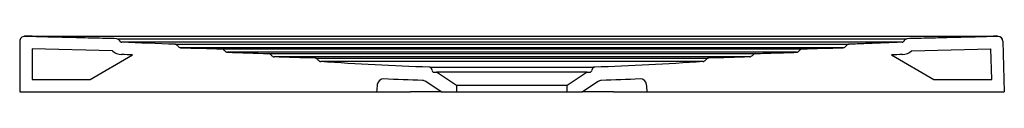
# Model space of a CAD drawing. Header units: millimetres. Extents: x 5086.414 to 5087.214, y 2764.126 to 2764.171.
import ezdxf

# ---------------------------------------------------------------- set-up
doc = ezdxf.new("R2010")
doc.units = ezdxf.units.MM
doc.layers.add('SANINDUSA', color=3, linetype='Continuous')

msp = doc.modelspace()

# ---------------------------------------------------------------- linework, layer by layer
at = {"layer": 'SANINDUSA'}
for p, q in [((5086.41376, 2764.16722), (5086.41376, 2764.12632)), ((5087.21282, 2764.1673), (5087.21389, 2764.12632)), ((5086.42376, 2764.16107), (5086.42376, 2764.13632)), ((5086.48911, 2764.15944), (5086.42376, 2764.16107)), ((5087.13854, 2764.15944), (5087.20298, 2764.16105)), ((5087.20362, 2764.13632), (5087.20298, 2764.16105)), ((5086.47108, 2764.13632), (5086.50549, 2764.15619)), ((5087.12215, 2764.15619), (5087.15657, 2764.13632)), ((5086.74859, 2764.14445), (5086.74863, 2764.14394)), ((5086.75062, 2764.14207), (5086.75248, 2764.14207)), ((5086.76876, 2764.1313), (5086.75248, 2764.14207)), ((5086.87503, 2764.14207), (5086.75248, 2764.14207)), ((5086.87503, 2764.14207), (5086.85876, 2764.1313)), ((5086.87503, 2764.14207), (5086.87689, 2764.14207)), ((5086.87889, 2764.14394), (5086.87892, 2764.14445)), ((5086.42376, 2764.13632), (5086.47108, 2764.13632)), ((5086.75635, 2764.12632), (5086.7438, 2764.13463)), ((5086.88372, 2764.13463), (5086.87117, 2764.12632)), ((5087.15657, 2764.13632), (5087.20362, 2764.13632)), ((5086.41376, 2764.12632), (5086.70376, 2764.12632)), ((5086.75635, 2764.12632), (5086.74037, 2764.12632)), ((5086.75635, 2764.12632), (5086.76876, 2764.12632)), ((5086.76876, 2764.1313), (5086.76876, 2764.12632)), ((5086.85876, 2764.1313), (5086.76876, 2764.1313)), ((5086.76876, 2764.12632), (5086.85876, 2764.12632)), ((5086.85876, 2764.12632), (5086.85876, 2764.1313)), ((5086.85876, 2764.12632), (5086.87117, 2764.12632)), ((5086.88716, 2764.12632), (5086.87117, 2764.12632)), ((5086.92376, 2764.12632), (5087.21389, 2764.12632))]:
    msp.add_line(p, q, dxfattribs=at)
at = {"layer": 'SANINDUSA', "flags": 128}
for points in [[(5086.49275, 2764.16933), (5086.49275, 2764.16933), (5086.49276, 2764.16933), (5086.49308, 2764.16933), (5086.49385, 2764.16933), (5086.49596, 2764.16933), (5086.49922, 2764.16933), (5086.50335, 2764.16933), (5086.50848, 2764.16933), (5086.51418, 2764.16933), (5086.5206, 2764.16933), (5086.5272, 2764.16933), (5086.53418, 2764.16933), (5086.77656, 2764.16935), (5087.01893, 2764.16934), (5087.07953, 2764.16933), (5087.09232, 2764.16933), (5087.09879, 2764.16933), (5087.10512, 2764.16933), (5087.10965, 2764.16933), (5087.11403, 2764.16933), (5087.11965, 2764.16933), (5087.12469, 2764.16933), (5087.12871, 2764.16933), (5087.13185, 2764.16933), (5087.13384, 2764.16933), (5087.13473, 2764.16933), (5087.13477, 2764.16933), (5087.13477, 2764.16933), (5087.13477, 2764.16933)], [(5086.74701, 2764.1463), (5086.74702, 2764.1463), (5086.74784, 2764.1463), (5086.74911, 2764.14629), (5086.75089, 2764.14628), (5086.75312, 2764.14627), (5086.75571, 2764.14626), (5086.75871, 2764.14624), (5086.76219, 2764.14623), (5086.76604, 2764.14621), (5086.77013, 2764.1462), (5086.77451, 2764.14619), (5086.77931, 2764.14618), (5086.78435, 2764.14617), (5086.78946, 2764.14616), (5086.79474, 2764.14615), (5086.80031, 2764.14614), (5086.80598, 2764.14614), (5086.81155, 2764.14614), (5086.81712, 2764.14614), (5086.82284, 2764.14614), (5086.82849, 2764.14615), (5086.83388, 2764.14615), (5086.83913, 2764.14616), (5086.84434, 2764.14617), (5086.84934, 2764.14618), (5086.85394, 2764.14619), (5086.85826, 2764.1462), (5086.86239, 2764.14622), (5086.86617, 2764.14623), (5086.86947, 2764.14625), (5086.87238, 2764.14626), (5086.87496, 2764.14627), (5086.87709, 2764.14629), (5086.87871, 2764.14629), (5086.87989, 2764.1463), (5086.88062, 2764.14631), (5086.88086, 2764.14631), (5086.88086, 2764.14631)]]:
    msp.add_lwpolyline(points, dxfattribs=at)
at = {"layer": 'SANINDUSA'}
for centre, radius, start, end in [((5086.41776, 2764.1673), 0.004, 89.64403, 179.99969), ((5086.41776, 2764.16722), 0.004, 88.5671, 180), ((5086.49272, 2764.16735), 0.002, 36.02737, 88.57023), ((5087.13479, 2764.16735), 0.002, 91.42977, 143.97263), ((5087.20882, 2764.1672), 0.004, 1.5, 91.43281), ((5087.20881, 2764.16729), 0.004, 1.5, 90.35422), ((5086.49694, 2764.16854), 0.012, 229.27271, 267.78134), ((5086.54456, 2764.16405), 0.002, 227.48955, 268.36342), ((5086.57796, 2764.1591), 0.002, 47.48778, 88.36342), ((5086.61596, 2764.15535), 0.002, 47.48955, 88.36342), ((5087.01156, 2764.15535), 0.002, 91.63658, 132.51249), ((5087.04496, 2764.1603), 0.002, 271.63658, 312.51045), ((5087.04956, 2764.1591), 0.002, 91.63658, 132.51045), ((5087.08296, 2764.16405), 0.002, 271.63658, 312.51045), ((5087.13071, 2764.16854), 0.012, 272.22009, 310.7276), ((5086.62056, 2764.15655), 0.002, 227.48955, 268.29669), ((5086.65396, 2764.1516), 0.002, 47.48955, 88.43344), ((5086.6586, 2764.15277), 0.002, 227.48955, 265.8246), ((5086.96892, 2764.15277), 0.002, 274.17505, 312.51045), ((5086.97356, 2764.1516), 0.002, 91.62719, 132.51045), ((5087.00696, 2764.15655), 0.002, 271.63062, 312.51249), ((5086.7466, 2764.14431), 0.002, 4, 88.42512), ((5086.75062, 2764.14407), 0.002, 184, 270), ((5086.87689, 2764.14407), 0.002, 270, 356), ((5086.88092, 2764.14431), 0.002, 91.57683, 176), ((5086.70935, 2764.13169), 0.005, 87.31161, 174), ((5086.74104, 2764.13046), 0.005, 56.5, 88.26935), ((5086.88648, 2764.13046), 0.005, 91.73237, 123.5), ((5086.91817, 2764.13169), 0.005, 6, 92.68741)]:
    msp.add_arc(centre, radius, start, end, dxfattribs=at)
for points, knots in [([(5086.41867, 2764.1713), (5086.41837, 2764.1713), (5086.41787, 2764.1713), (5086.41781, 2764.1713), (5086.41778, 2764.1713)], [0, 0, 0, 0, 0.596713, 1, 1, 1, 1]), ([(5086.42377, 2764.1713), (5086.42309, 2764.1713), (5086.42174, 2764.1713), (5086.42, 2764.1713), (5086.41893, 2764.1713), (5086.41868, 2764.1713), (5086.41867, 2764.1713)], [0, 0, 0, 0, 0.3309017, 0.661406, 0.9918476, 1, 1, 1, 1]), ([(5087.20281, 2764.17129), (5087.16868, 2764.17122), (5087.10044, 2764.17107), (5086.96395, 2764.17116), (5086.79999, 2764.17125), (5086.60855, 2764.17105), (5086.48536, 2764.17122), (5086.42377, 2764.1713)], [0, 0, 0, 0, 0.131397, 0.262794, 0.525606, 0.762803, 1, 1, 1, 1]), ([(5086.49519, 2764.16736), (5086.49528, 2764.16723), (5086.49538, 2764.16712), (5086.4956, 2764.16693), (5086.49573, 2764.16684), (5086.49612, 2764.16663), (5086.49642, 2764.16655), (5086.49672, 2764.16653)], [0, 0, 0, 0, 0.25, 0.25, 0.5, 0.5, 1, 1, 1, 1]), ([(5087.13076, 2764.16657), (5087.13076, 2764.16657), (5087.13075, 2764.16657), (5087.1303, 2764.16657), (5087.12906, 2764.16657), (5087.12727, 2764.16657), (5087.12501, 2764.16657), (5087.12173, 2764.16657), (5087.11723, 2764.16657), (5087.11206, 2764.16657), (5087.10638, 2764.16657), (5087.10033, 2764.16657), (5087.09209, 2764.16657), (5087.08185, 2764.16657), (5087.0696, 2764.16657), (5087.05327, 2764.16657), (5087.03286, 2764.16657), (5087.01245, 2764.16657), (5086.99203, 2764.16656), (5086.9757, 2764.16656), (5086.95937, 2764.16656), (5086.94304, 2764.16655), (5086.92671, 2764.16655), (5086.90949, 2764.16655), (5086.89545, 2764.16655), (5086.88306, 2764.16654), (5086.87078, 2764.16654), (5086.8586, 2764.16653), (5086.83912, 2764.16653), (5086.81964, 2764.16653), (5086.80016, 2764.16653), (5086.78555, 2764.16653), (5086.77094, 2764.16653), (5086.75147, 2764.16654), (5086.73199, 2764.16655), (5086.71251, 2764.16655), (5086.6979, 2764.16655), (5086.68329, 2764.16655), (5086.66381, 2764.16656), (5086.64433, 2764.16656), (5086.62485, 2764.16656), (5086.61024, 2764.16657), (5086.59563, 2764.16657), (5086.57615, 2764.16657), (5086.55667, 2764.16657), (5086.54042, 2764.16657), (5086.53226, 2764.16657), (5086.52736, 2764.16657), (5086.52211, 2764.16657), (5086.51675, 2764.16657), (5086.51144, 2764.16657), (5086.50678, 2764.16657), (5086.50286, 2764.16657), (5086.49985, 2764.16657), (5086.49774, 2764.16657), (5086.49685, 2764.16657), (5086.49681, 2764.16657), (5086.49679, 2764.16657)], [0, 0, 0, 0, 0.004676, 0.013642, 0.02254, 0.028458, 0.034377, 0.043535, 0.052693, 0.061847, 0.071001, 0.080156, 0.089311, 0.107309, 0.125307, 0.143305, 0.179301, 0.215296, 0.233294, 0.269289, 0.287287, 0.305285, 0.341281, 0.359278, 0.381224, 0.403171, 0.413905, 0.435374, 0.456843, 0.499781, 0.52125, 0.542719, 0.564188, 0.585657, 0.628594, 0.650063, 0.671531, 0.693, 0.714469, 0.757406, 0.778875, 0.800344, 0.821812, 0.843281, 0.886218, 0.907687, 0.914932, 0.922179, 0.929383, 0.938538, 0.947693, 0.956848, 0.966003, 0.975159, 0.984314, 0.993792, 1, 1, 1, 1]), ([(5086.54002, 2764.16485), (5086.54003, 2764.16485), (5086.54006, 2764.16485), (5086.54046, 2764.16485), (5086.54124, 2764.16485), (5086.54234, 2764.16485), (5086.54373, 2764.16485), (5086.5459, 2764.16485), (5086.54813, 2764.16485), (5086.55069, 2764.16485), (5086.55357, 2764.16485), (5086.5569, 2764.16484), (5086.56059, 2764.16484), (5086.56463, 2764.16484), (5086.57007, 2764.16484), (5086.57513, 2764.16484), (5086.5806, 2764.16484), (5086.5865, 2764.16484), (5086.59301, 2764.16484), (5086.60001, 2764.16484), (5086.60752, 2764.16484), (5086.61742, 2764.16484), (5086.62648, 2764.16484), (5086.63428, 2764.16484), (5086.64041, 2764.16484), (5086.64686, 2764.16484), (5086.65362, 2764.16484), (5086.66074, 2764.16484), (5086.66823, 2764.16484), (5086.67612, 2764.16484), (5086.68443, 2764.16484), (5086.69322, 2764.16484), (5086.7025, 2764.16484), (5086.71233, 2764.16484), (5086.72273, 2764.16484), (5086.73366, 2764.16484), (5086.74515, 2764.16484), (5086.75638, 2764.16484), (5086.76731, 2764.16484), (5086.77735, 2764.16484), (5086.78729, 2764.16485), (5086.79684, 2764.16485), (5086.80634, 2764.16485), (5086.81579, 2764.16485), (5086.82532, 2764.16485), (5086.83383, 2764.16485), (5086.84197, 2764.16485), (5086.84973, 2764.16484), (5086.85804, 2764.16484), (5086.86617, 2764.16484), (5086.87411, 2764.16484), (5086.8818, 2764.16484), (5086.88919, 2764.16484), (5086.89628, 2764.16484), (5086.90314, 2764.16484), (5086.91195, 2764.16484), (5086.92242, 2764.16484), (5086.93412, 2764.16484), (5086.94503, 2764.16484), (5086.95522, 2764.16484), (5086.96477, 2764.16484), (5086.97372, 2764.16484), (5086.98213, 2764.16484), (5086.99004, 2764.16484), (5086.99748, 2764.16484), (5087.00449, 2764.16484), (5087.0111, 2764.16484), (5087.01733, 2764.16484), (5087.02321, 2764.16484), (5087.02875, 2764.16484), (5087.03571, 2764.16484), (5087.04207, 2764.16484), (5087.04932, 2764.16484), (5087.05458, 2764.16484), (5087.05935, 2764.16484), (5087.06381, 2764.16484), (5087.06779, 2764.16484), (5087.07134, 2764.16484), (5087.07459, 2764.16485), (5087.07743, 2764.16485), (5087.08047, 2764.16485), (5087.0825, 2764.16485), (5087.08414, 2764.16485), (5087.08552, 2764.16485), (5087.08652, 2764.16485), (5087.08731, 2764.16485), (5087.08749, 2764.16485), (5087.08749, 2764.16485), (5087.08749, 2764.16485)], [0, 0, 0, 0, 0.008444, 0.026602, 0.04476, 0.053839, 0.071997, 0.090155, 0.108313, 0.117392, 0.13555, 0.153708, 0.162787, 0.180946, 0.199104, 0.217263, 0.226342, 0.244501, 0.26266, 0.271739, 0.289899, 0.308059, 0.326219, 0.335299, 0.344378, 0.353462, 0.362541, 0.371628, 0.380707, 0.389797, 0.398877, 0.407957, 0.417056, 0.426136, 0.435247, 0.444329, 0.453228, 0.462186, 0.469317, 0.476495, 0.482837, 0.489222, 0.495234, 0.501245, 0.507431, 0.513617, 0.517822, 0.52349, 0.529171, 0.534853, 0.540625, 0.546399, 0.552066, 0.557748, 0.563416, 0.569094, 0.580434, 0.591828, 0.603166, 0.614503, 0.625839, 0.637194, 0.648529, 0.659865, 0.67121, 0.682545, 0.69388, 0.705215, 0.716555, 0.72789, 0.739225, 0.761897, 0.773231, 0.795902, 0.807237, 0.818571, 0.841242, 0.852576, 0.863911, 0.886581, 0.897915, 0.920585, 0.931919, 0.943253, 0.965923, 0.977257, 0.999927, 1, 1, 1, 1]), ([(5086.5413, 2764.16433), (5086.54109, 2764.16448), (5086.54071, 2764.16477), (5086.54023, 2764.16483), (5086.54002, 2764.16485)], [0, 0, 0, 0, 0.548936, 1, 1, 1, 1]), ([(5087.08749, 2764.16485), (5087.08726, 2764.16484), (5087.08703, 2764.16479), (5087.08659, 2764.16461), (5087.08639, 2764.16449), (5087.08621, 2764.16433)], [0, 0, 0, 0, 0.5, 0.5, 1, 1, 1, 1]), ([(5087.13079, 2764.16653), (5087.13094, 2764.16654), (5087.13109, 2764.16656), (5087.13138, 2764.16664), (5087.13152, 2764.1667), (5087.13192, 2764.16691), (5087.13215, 2764.16711), (5087.13233, 2764.16736)], [0, 0, 0, 0, 0.25, 0.25, 0.5, 0.5, 1, 1, 1, 1]), ([(5087.20607, 2764.1713), (5087.20604, 2764.1713), (5087.20551, 2764.1713), (5087.20434, 2764.1713), (5087.20324, 2764.17129), (5087.20281, 2764.17129)], [0, 0, 0, 0, 0.0328665, 0.6159897, 1, 1, 1, 1]), ([(5087.20879, 2764.17129), (5087.20872, 2764.17129), (5087.20859, 2764.1713), (5087.2076, 2764.1713), (5087.20657, 2764.1713), (5087.20607, 2764.1713)], [0, 0, 0, 0, 0.340051, 0.679718, 1, 1, 1, 1]), ([(5087.08301, 2764.16205), (5087.08301, 2764.16205), (5087.08208, 2764.16205), (5087.07832, 2764.16205), (5087.07549, 2764.16205), (5087.0697, 2764.16205), (5087.06751, 2764.16205), (5087.06259, 2764.16205), (5087.05985, 2764.16205), (5087.0538, 2764.16205), (5087.05048, 2764.16205), (5087.04319, 2764.16206), (5087.03922, 2764.16206), (5087.03057, 2764.16206), (5087.02588, 2764.16206), (5087.01568, 2764.16206), (5087.01017, 2764.16206), (5087.00117, 2764.16206), (5086.99805, 2764.16206), (5086.99155, 2764.16206), (5086.98816, 2764.16206), (5086.98109, 2764.16206), (5086.97741, 2764.16206), (5086.96972, 2764.16206), (5086.96571, 2764.16206), (5086.95942, 2764.16206), (5086.95727, 2764.16206), (5086.95288, 2764.16206), (5086.95064, 2764.16206), (5086.94376, 2764.16206), (5086.93896, 2764.16206), (5086.92887, 2764.16206), (5086.9236, 2764.16206), (5086.91528, 2764.16206), (5086.91243, 2764.16206), (5086.90661, 2764.16206), (5086.90362, 2764.16206), (5086.89904, 2764.16206), (5086.89749, 2764.16206), (5086.89435, 2764.16206), (5086.89276, 2764.16206), (5086.88793, 2764.16206), (5086.88465, 2764.16206), (5086.87791, 2764.16206), (5086.87447, 2764.16206), (5086.86917, 2764.16206), (5086.86738, 2764.16206), (5086.86377, 2764.16206), (5086.86195, 2764.16206), (5086.85827, 2764.16207), (5086.85641, 2764.16207), (5086.85265, 2764.16207), (5086.85076, 2764.16207), (5086.84503, 2764.16207), (5086.84116, 2764.16207), (5086.83527, 2764.16207), (5086.83329, 2764.16207), (5086.82934, 2764.16207), (5086.82736, 2764.16207), (5086.82142, 2764.16207), (5086.81745, 2764.16207), (5086.8095, 2764.16207), (5086.80552, 2764.16207), (5086.80054, 2764.16207), (5086.79954, 2764.16207), (5086.79755, 2764.16207), (5086.79655, 2764.16207), (5086.79358, 2764.16207), (5086.79161, 2764.16207), (5086.78769, 2764.16207), (5086.78575, 2764.16207), (5086.78187, 2764.16207), (5086.77995, 2764.16207), (5086.77425, 2764.16207), (5086.77052, 2764.16207), (5086.76323, 2764.16206), (5086.75965, 2764.16206), (5086.75438, 2764.16206), (5086.75265, 2764.16206), (5086.7492, 2764.16206), (5086.7475, 2764.16206), (5086.74413, 2764.16206), (5086.74246, 2764.16206), (5086.73917, 2764.16206), (5086.73755, 2764.16206), (5086.73275, 2764.16206), (5086.72963, 2764.16206), (5086.72353, 2764.16206), (5086.72055, 2764.16206), (5086.71473, 2764.16206), (5086.7119, 2764.16206), (5086.70636, 2764.16206), (5086.70366, 2764.16206), (5086.69839, 2764.16206), (5086.69582, 2764.16206), (5086.6908, 2764.16206), (5086.68834, 2764.16206), (5086.68355, 2764.16206), (5086.6812, 2764.16206), (5086.67434, 2764.16206), (5086.66997, 2764.16206), (5086.66159, 2764.16206), (5086.65759, 2764.16206), (5086.64992, 2764.16206), (5086.64624, 2764.16206), (5086.63919, 2764.16206), (5086.63581, 2764.16206), (5086.62932, 2764.16206), (5086.6262, 2764.16206), (5086.61723, 2764.16206), (5086.61173, 2764.16206), (5086.60154, 2764.16206), (5086.59686, 2764.16206), (5086.58823, 2764.16206), (5086.58427, 2764.16206), (5086.57699, 2764.16205), (5086.57367, 2764.16205), (5086.56763, 2764.16205), (5086.5649, 2764.16205), (5086.55998, 2764.16205), (5086.5578, 2764.16205), (5086.55202, 2764.16205), (5086.54919, 2764.16205), (5086.54543, 2764.16205), (5086.5445, 2764.16205), (5086.5445, 2764.16205)], [0, 0, 0, 0, 0.0625, 0.0625, 0.125, 0.125, 0.15625, 0.15625, 0.1875, 0.1875, 0.21875, 0.21875, 0.25, 0.25, 0.28125, 0.28125, 0.3125, 0.3125, 0.328125, 0.328125, 0.34375, 0.34375, 0.359375, 0.359375, 0.375, 0.375, 0.382812, 0.382812, 0.390625, 0.390625, 0.40625, 0.40625, 0.421875, 0.421875, 0.429687, 0.429687, 0.4375, 0.4375, 0.441406, 0.441406, 0.445312, 0.445312, 0.453125, 0.453125, 0.460937, 0.460937, 0.464844, 0.464844, 0.46875, 0.46875, 0.472656, 0.472656, 0.476563, 0.476563, 0.484375, 0.484375, 0.488281, 0.488281, 0.492188, 0.492188, 0.5, 0.5, 0.507813, 0.507813, 0.509766, 0.509766, 0.511719, 0.511719, 0.515625, 0.515625, 0.519531, 0.519531, 0.523438, 0.523438, 0.53125, 0.53125, 0.539063, 0.539063, 0.542969, 0.542969, 0.546875, 0.546875, 0.550781, 0.550781, 0.554688, 0.554688, 0.5625, 0.5625, 0.570313, 0.570313, 0.578125, 0.578125, 0.585938, 0.585938, 0.59375, 0.59375, 0.601563, 0.601563, 0.609375, 0.609375, 0.625, 0.625, 0.640625, 0.640625, 0.65625, 0.65625, 0.671875, 0.671875, 0.6875, 0.6875, 0.71875, 0.71875, 0.75, 0.75, 0.78125, 0.78125, 0.8125, 0.8125, 0.84375, 0.84375, 0.875, 0.875, 0.9375, 0.9375, 1, 1, 1, 1]), ([(5086.57801, 2764.1611), (5086.57801, 2764.1611), (5086.57883, 2764.1611), (5086.58211, 2764.1611), (5086.58459, 2764.1611), (5086.58965, 2764.1611), (5086.59156, 2764.1611), (5086.59478, 2764.16109), (5086.59592, 2764.16109), (5086.59831, 2764.16109), (5086.59957, 2764.16109), (5086.60354, 2764.16109), (5086.60644, 2764.16109), (5086.61281, 2764.16109), (5086.61628, 2764.16109), (5086.62196, 2764.16109), (5086.62393, 2764.16109), (5086.62804, 2764.16109), (5086.63018, 2764.16109), (5086.63464, 2764.16109), (5086.63696, 2764.16109), (5086.64179, 2764.16109), (5086.64431, 2764.16109), (5086.64955, 2764.16109), (5086.65227, 2764.16109), (5086.65797, 2764.16109), (5086.66093, 2764.16109), (5086.66712, 2764.16109), (5086.67034, 2764.16109), (5086.67539, 2764.16109), (5086.67712, 2764.16109), (5086.68063, 2764.16109), (5086.68243, 2764.16109), (5086.6861, 2764.16109), (5086.68798, 2764.16109), (5086.69182, 2764.16109), (5086.69379, 2764.16109), (5086.69983, 2764.16109), (5086.70403, 2764.16109), (5086.71065, 2764.16109), (5086.71291, 2764.16109), (5086.71755, 2764.16109), (5086.71993, 2764.16109), (5086.72722, 2764.16109), (5086.73231, 2764.16109), (5086.74036, 2764.16109), (5086.74313, 2764.16109), (5086.74875, 2764.16109), (5086.75163, 2764.16109), (5086.76043, 2764.16108), (5086.76655, 2764.16108), (5086.77459, 2764.16108), (5086.77622, 2764.16108), (5086.77952, 2764.16108), (5086.78119, 2764.16108), (5086.78622, 2764.16108), (5086.78962, 2764.16108), (5086.7948, 2764.16108), (5086.79654, 2764.16108), (5086.80003, 2764.16108), (5086.80178, 2764.16108), (5086.8053, 2764.16108), (5086.80706, 2764.16108), (5086.81059, 2764.16108), (5086.81235, 2764.16108), (5086.81588, 2764.16108), (5086.81764, 2764.16108), (5086.82116, 2764.16108), (5086.82293, 2764.16108), (5086.82819, 2764.16108), (5086.83167, 2764.16108), (5086.83683, 2764.16108), (5086.83855, 2764.16108), (5086.84195, 2764.16108), (5086.84364, 2764.16108), (5086.84862, 2764.16108), (5086.85187, 2764.16108), (5086.86141, 2764.16108), (5086.8675, 2764.16108), (5086.87483, 2764.16109), (5086.87628, 2764.16109), (5086.87916, 2764.16109), (5086.88059, 2764.16109), (5086.88481, 2764.16109), (5086.88755, 2764.16109), (5086.8929, 2764.16109), (5086.8955, 2764.16109), (5086.89932, 2764.16109), (5086.90058, 2764.16109), (5086.90307, 2764.16109), (5086.9043, 2764.16109), (5086.91037, 2764.16109), (5086.91497, 2764.16109), (5086.92158, 2764.16109), (5086.92373, 2764.16109), (5086.92793, 2764.16109), (5086.92998, 2764.16109), (5086.93599, 2764.16109), (5086.93981, 2764.16109), (5086.94531, 2764.16109), (5086.9471, 2764.16109), (5086.95061, 2764.16109), (5086.95232, 2764.16109), (5086.95736, 2764.16109), (5086.96057, 2764.16109), (5086.96674, 2764.16109), (5086.9697, 2764.16109), (5086.97538, 2764.16109), (5086.9781, 2764.16109), (5086.98595, 2764.16109), (5086.99076, 2764.16109), (5086.99967, 2764.16109), (5087.00375, 2764.16109), (5087.00942, 2764.16109), (5087.01123, 2764.16109), (5087.0147, 2764.16109), (5087.01636, 2764.16109), (5087.01953, 2764.16109), (5087.02105, 2764.16109), (5087.02396, 2764.16109), (5087.02534, 2764.16109), (5087.0293, 2764.16109), (5087.03169, 2764.16109), (5087.03598, 2764.1611), (5087.03789, 2764.1611), (5087.04294, 2764.1611), (5087.04541, 2764.1611), (5087.04869, 2764.1611), (5087.0495, 2764.1611), (5087.0495, 2764.1611)], [0, 0, 0, 0, 0.0625, 0.0625, 0.125, 0.125, 0.15625, 0.15625, 0.171875, 0.171875, 0.1875, 0.1875, 0.21875, 0.21875, 0.25, 0.25, 0.265625, 0.265625, 0.28125, 0.28125, 0.296875, 0.296875, 0.3125, 0.3125, 0.328125, 0.328125, 0.34375, 0.34375, 0.359375, 0.359375, 0.367188, 0.367188, 0.375, 0.375, 0.382813, 0.382813, 0.390625, 0.390625, 0.40625, 0.40625, 0.414063, 0.414063, 0.421875, 0.421875, 0.4375, 0.4375, 0.445313, 0.445313, 0.453125, 0.453125, 0.46875, 0.46875, 0.472656, 0.472656, 0.476563, 0.476563, 0.484375, 0.484375, 0.488281, 0.488281, 0.492188, 0.492188, 0.496094, 0.496094, 0.5, 0.5, 0.503906, 0.503906, 0.507813, 0.507813, 0.515625, 0.515625, 0.519531, 0.519531, 0.523438, 0.523438, 0.53125, 0.53125, 0.546875, 0.546875, 0.550781, 0.550781, 0.554688, 0.554688, 0.5625, 0.5625, 0.570313, 0.570313, 0.574219, 0.574219, 0.578125, 0.578125, 0.59375, 0.59375, 0.601563, 0.601563, 0.609375, 0.609375, 0.625, 0.625, 0.632813, 0.632813, 0.640625, 0.640625, 0.65625, 0.65625, 0.671875, 0.671875, 0.6875, 0.6875, 0.71875, 0.71875, 0.75, 0.75, 0.765625, 0.765625, 0.78125, 0.78125, 0.796875, 0.796875, 0.8125, 0.8125, 0.84375, 0.84375, 0.875, 0.875, 0.9375, 0.9375, 1, 1, 1, 1]), ([(5086.57931, 2764.16057), (5086.57959, 2764.16032), (5086.57986, 2764.16006), (5086.58014, 2764.15981), (5086.5805, 2764.15948), (5086.58085, 2764.15915), (5086.58121, 2764.15883)], [0.000015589, 0.000015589, 0.000015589, 0.000015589, 0.001146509, 0.001146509, 0.001146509, 0.002594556, 0.002594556, 0.002594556, 0.002594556]), ([(5086.58121, 2764.15883), (5086.58139, 2764.15867), (5086.58159, 2764.15854), (5086.58203, 2764.15836), (5086.58226, 2764.15831), (5086.5825, 2764.1583)], [0, 0, 0, 0, 0.5, 0.5, 1, 1, 1, 1]), ([(5087.04501, 2764.1583), (5087.04501, 2764.1583), (5087.04421, 2764.1583), (5087.04098, 2764.1583), (5087.03854, 2764.1583), (5087.03357, 2764.1583), (5087.03169, 2764.1583), (5087.02746, 2764.1583), (5087.02511, 2764.1583), (5087.01991, 2764.15831), (5087.01706, 2764.15831), (5087.01236, 2764.15831), (5087.01073, 2764.15831), (5087.00731, 2764.15831), (5087.00553, 2764.15831), (5087.00181, 2764.15831), (5086.99988, 2764.15831), (5086.99584, 2764.15831), (5086.99374, 2764.15831), (5086.98936, 2764.15831), (5086.98708, 2764.15831), (5086.98234, 2764.15831), (5086.97987, 2764.15831), (5086.97472, 2764.15831), (5086.97204, 2764.15831), (5086.96646, 2764.15831), (5086.96355, 2764.15831), (5086.95749, 2764.15831), (5086.95433, 2764.15831), (5086.94772, 2764.15831), (5086.94428, 2764.15831), (5086.93708, 2764.15831), (5086.93333, 2764.15831), (5086.92742, 2764.15831), (5086.9254, 2764.15831), (5086.92127, 2764.15831), (5086.91916, 2764.15831), (5086.91268, 2764.15831), (5086.90816, 2764.15831), (5086.9022, 2764.15831), (5086.90099, 2764.15831), (5086.89855, 2764.15831), (5086.89731, 2764.15831), (5086.89354, 2764.15831), (5086.89097, 2764.15831), (5086.88571, 2764.15831), (5086.88301, 2764.15831), (5086.87885, 2764.15831), (5086.87745, 2764.15831), (5086.87461, 2764.15831), (5086.87316, 2764.15831), (5086.86589, 2764.15831), (5086.85985, 2764.15831), (5086.85037, 2764.15832), (5086.84715, 2764.15832), (5086.84302, 2764.15832), (5086.84219, 2764.15832), (5086.84052, 2764.15832), (5086.83968, 2764.15832), (5086.83714, 2764.15832), (5086.83545, 2764.15832), (5086.83203, 2764.15832), (5086.83032, 2764.15832), (5086.82687, 2764.15832), (5086.82513, 2764.15832), (5086.81991, 2764.15832), (5086.81642, 2764.15832), (5086.81117, 2764.15832), (5086.80942, 2764.15832), (5086.80592, 2764.15832), (5086.80419, 2764.15832), (5086.80072, 2764.15832), (5086.799, 2764.15832), (5086.79556, 2764.15832), (5086.79384, 2764.15832), (5086.78874, 2764.15832), (5086.7854, 2764.15832), (5086.77887, 2764.15832), (5086.77567, 2764.15832), (5086.76938, 2764.15831), (5086.7663, 2764.15831), (5086.76175, 2764.15831), (5086.76025, 2764.15831), (5086.75729, 2764.15831), (5086.75583, 2764.15831), (5086.74864, 2764.15831), (5086.74321, 2764.15831), (5086.73286, 2764.15831), (5086.72794, 2764.15831), (5086.72204, 2764.15831), (5086.72088, 2764.15831), (5086.71857, 2764.15831), (5086.71743, 2764.15831), (5086.71405, 2764.15831), (5086.71185, 2764.15831), (5086.70542, 2764.15831), (5086.70134, 2764.15831), (5086.69547, 2764.15831), (5086.69356, 2764.15831), (5086.68982, 2764.15831), (5086.688, 2764.15831), (5086.68264, 2764.15831), (5086.67922, 2764.15831), (5086.67266, 2764.15831), (5086.66953, 2764.15831), (5086.6635, 2764.15831), (5086.66061, 2764.15831), (5086.65506, 2764.15831), (5086.6524, 2764.15831), (5086.64729, 2764.15831), (5086.64483, 2764.15831), (5086.64011, 2764.15831), (5086.63785, 2764.15831), (5086.6335, 2764.15831), (5086.63141, 2764.15831), (5086.62739, 2764.15831), (5086.62547, 2764.15831), (5086.61993, 2764.15831), (5086.61654, 2764.15831), (5086.61187, 2764.15831), (5086.61039, 2764.15831), (5086.60754, 2764.15831), (5086.60619, 2764.15831), (5086.6023, 2764.1583), (5086.59997, 2764.1583), (5086.59576, 2764.1583), (5086.59389, 2764.1583), (5086.58894, 2764.1583), (5086.58652, 2764.1583), (5086.5833, 2764.1583), (5086.5825, 2764.1583), (5086.5825, 2764.1583)], [0, 0, 0, 0, 0.0625, 0.0625, 0.125, 0.125, 0.15625, 0.15625, 0.1875, 0.1875, 0.21875, 0.21875, 0.234375, 0.234375, 0.25, 0.25, 0.265625, 0.265625, 0.28125, 0.28125, 0.296875, 0.296875, 0.3125, 0.3125, 0.328125, 0.328125, 0.34375, 0.34375, 0.359375, 0.359375, 0.375, 0.375, 0.390625, 0.390625, 0.398437, 0.398437, 0.40625, 0.40625, 0.421875, 0.421875, 0.425781, 0.425781, 0.429687, 0.429687, 0.4375, 0.4375, 0.445312, 0.445312, 0.449219, 0.449219, 0.453125, 0.453125, 0.46875, 0.46875, 0.476562, 0.476562, 0.478516, 0.478516, 0.480469, 0.480469, 0.484375, 0.484375, 0.488281, 0.488281, 0.492187, 0.492187, 0.5, 0.5, 0.503906, 0.503906, 0.507812, 0.507812, 0.511719, 0.511719, 0.515625, 0.515625, 0.523437, 0.523437, 0.53125, 0.53125, 0.539062, 0.539062, 0.542969, 0.542969, 0.546875, 0.546875, 0.5625, 0.5625, 0.578125, 0.578125, 0.582031, 0.582031, 0.585937, 0.585937, 0.59375, 0.59375, 0.609375, 0.609375, 0.617187, 0.617187, 0.625, 0.625, 0.640625, 0.640625, 0.65625, 0.65625, 0.671875, 0.671875, 0.6875, 0.6875, 0.703125, 0.703125, 0.71875, 0.71875, 0.734375, 0.734375, 0.75, 0.75, 0.78125, 0.78125, 0.796875, 0.796875, 0.8125, 0.8125, 0.84375, 0.84375, 0.875, 0.875, 0.9375, 0.9375, 1, 1, 1, 1]), ([(5086.61601, 2764.15735), (5086.61601, 2764.15735), (5086.61601, 2764.15735), (5086.61602, 2764.15735), (5086.61602, 2764.15735), (5086.61603, 2764.15735), (5086.61603, 2764.15735), (5086.61607, 2764.15735), (5086.61616, 2764.15735), (5086.61635, 2764.15735), (5086.61686, 2764.15735), (5086.61738, 2764.15735), (5086.61875, 2764.15735), (5086.61961, 2764.15735), (5086.62169, 2764.15735), (5086.62291, 2764.15735), (5086.62573, 2764.15735), (5086.62732, 2764.15735), (5086.63091, 2764.15734), (5086.63291, 2764.15734), (5086.63733, 2764.15734), (5086.63975, 2764.15734), (5086.64507, 2764.15734), (5086.64796, 2764.15734), (5086.65426, 2764.15734), (5086.65767, 2764.15734), (5086.66325, 2764.15734), (5086.66518, 2764.15734), (5086.66922, 2764.15734), (5086.67132, 2764.15734), (5086.6779, 2764.15734), (5086.68264, 2764.15734), (5086.68911, 2764.15734), (5086.69043, 2764.15734), (5086.69313, 2764.15734), (5086.69451, 2764.15734), (5086.69874, 2764.15734), (5086.70167, 2764.15734), (5086.70629, 2764.15734), (5086.70786, 2764.15734), (5086.71108, 2764.15734), (5086.71273, 2764.15734), (5086.71779, 2764.15734), (5086.72131, 2764.15734), (5086.72685, 2764.15734), (5086.72875, 2764.15734), (5086.73166, 2764.15734), (5086.73265, 2764.15734), (5086.73464, 2764.15734), (5086.73566, 2764.15734), (5086.74077, 2764.15734), (5086.74504, 2764.15734), (5086.75402, 2764.15734), (5086.75872, 2764.15734), (5086.76494, 2764.15734), (5086.7662, 2764.15734), (5086.76876, 2764.15733), (5086.77006, 2764.15733), (5086.774, 2764.15733), (5086.77668, 2764.15733), (5086.78212, 2764.15733), (5086.7849, 2764.15733), (5086.78914, 2764.15733), (5086.79057, 2764.15733), (5086.79273, 2764.15733), (5086.79346, 2764.15733), (5086.79492, 2764.15733), (5086.79565, 2764.15733), (5086.80225, 2764.15733), (5086.80815, 2764.15733), (5086.81705, 2764.15733), (5086.82003, 2764.15733), (5086.82376, 2764.15733), (5086.8245, 2764.15733), (5086.82599, 2764.15733), (5086.82673, 2764.15733), (5086.82894, 2764.15733), (5086.83041, 2764.15733), (5086.83766, 2764.15733), (5086.84328, 2764.15733), (5086.84942, 2764.15733), (5086.8501, 2764.15733), (5086.85145, 2764.15733), (5086.85212, 2764.15733), (5086.85413, 2764.15733), (5086.85545, 2764.15733), (5086.85934, 2764.15733), (5086.86187, 2764.15734), (5086.86924, 2764.15734), (5086.87389, 2764.15734), (5086.88279, 2764.15734), (5086.88704, 2764.15734), (5086.89213, 2764.15734), (5086.89314, 2764.15734), (5086.89512, 2764.15734), (5086.8961, 2764.15734), (5086.89901, 2764.15734), (5086.9009, 2764.15734), (5086.9046, 2764.15734), (5086.9064, 2764.15734), (5086.90992, 2764.15734), (5086.91163, 2764.15734), (5086.91667, 2764.15734), (5086.91987, 2764.15734), (5086.92447, 2764.15734), (5086.92597, 2764.15734), (5086.9289, 2764.15734), (5086.93034, 2764.15734), (5086.93455, 2764.15734), (5086.93723, 2764.15734), (5086.94239, 2764.15734), (5086.94487, 2764.15734), (5086.94961, 2764.15734), (5086.95189, 2764.15734), (5086.95626, 2764.15734), (5086.95836, 2764.15734), (5086.96239, 2764.15734), (5086.96432, 2764.15734), (5086.96804, 2764.15734), (5086.96982, 2764.15734), (5086.97325, 2764.15734), (5086.97489, 2764.15734), (5086.97804, 2764.15734), (5086.97955, 2764.15734), (5086.98245, 2764.15734), (5086.98384, 2764.15734), (5086.98782, 2764.15734), (5086.99024, 2764.15734), (5086.99464, 2764.15734), (5086.99664, 2764.15734), (5087.00022, 2764.15735), (5087.00181, 2764.15735), (5087.00602, 2764.15735), (5087.00809, 2764.15735), (5087.01083, 2764.15735), (5087.0115, 2764.15735), (5087.0115, 2764.15735)], [0, 0, 0, 0, 0.001953, 0.001953, 0.003906, 0.003906, 0.007812, 0.007812, 0.015625, 0.03125, 0.03125, 0.0625, 0.0625, 0.09375, 0.09375, 0.125, 0.125, 0.15625, 0.15625, 0.1875, 0.1875, 0.21875, 0.21875, 0.25, 0.25, 0.28125, 0.28125, 0.296875, 0.296875, 0.3125, 0.3125, 0.34375, 0.34375, 0.351562, 0.351562, 0.359375, 0.359375, 0.375, 0.375, 0.382812, 0.382812, 0.390625, 0.390625, 0.40625, 0.40625, 0.414062, 0.414062, 0.417969, 0.417969, 0.421875, 0.421875, 0.4375, 0.4375, 0.453125, 0.453125, 0.457031, 0.457031, 0.460937, 0.460937, 0.46875, 0.46875, 0.476562, 0.476562, 0.480469, 0.480469, 0.482422, 0.482422, 0.484375, 0.484375, 0.5, 0.5, 0.507812, 0.507812, 0.509766, 0.509766, 0.511719, 0.511719, 0.515625, 0.515625, 0.53125, 0.53125, 0.533203, 0.533203, 0.535156, 0.535156, 0.539062, 0.539062, 0.546875, 0.546875, 0.5625, 0.5625, 0.578125, 0.578125, 0.582031, 0.582031, 0.585938, 0.585938, 0.59375, 0.59375, 0.601563, 0.601563, 0.609375, 0.609375, 0.625, 0.625, 0.632813, 0.632813, 0.640625, 0.640625, 0.65625, 0.65625, 0.671875, 0.671875, 0.6875, 0.6875, 0.703125, 0.703125, 0.71875, 0.71875, 0.734375, 0.734375, 0.75, 0.75, 0.765625, 0.765625, 0.78125, 0.78125, 0.8125, 0.8125, 0.84375, 0.84375, 0.875, 0.875, 0.9375, 0.9375, 1, 1, 1, 1]), ([(5086.61731, 2764.15682), (5086.61759, 2764.15657), (5086.61786, 2764.15631), (5086.61814, 2764.15606), (5086.6185, 2764.15573), (5086.61885, 2764.1554), (5086.61921, 2764.15508)], [0.000015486, 0.000015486, 0.000015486, 0.000015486, 0.001149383, 0.001149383, 0.001149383, 0.002596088, 0.002596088, 0.002596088, 0.002596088]), ([(5087.00831, 2764.15508), (5087.00859, 2764.15533), (5087.00886, 2764.15559), (5087.00914, 2764.15584), (5087.0095, 2764.15617), (5087.00985, 2764.1565), (5087.01021, 2764.15682)], [0.000016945, 0.000016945, 0.000016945, 0.000016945, 0.001149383, 0.001149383, 0.001149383, 0.002595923, 0.002595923, 0.002595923, 0.002595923]), ([(5087.0115, 2764.15735), (5087.01709, 2764.15751), (5087.02267, 2764.15767), (5087.02826, 2764.15782), (5087.03384, 2764.15798), (5087.03943, 2764.15814), (5087.04501, 2764.1583)], [0.0006384, 0.0006384, 0.0006384, 0.0006384, 0.01739972, 0.01739972, 0.01739972, 0.03416235, 0.03416235, 0.03416235, 0.03416235]), ([(5087.04631, 2764.15883), (5087.04658, 2764.15908), (5087.04686, 2764.15934), (5087.04714, 2764.15959), (5087.0475, 2764.15992), (5087.04785, 2764.16025), (5087.04821, 2764.16057)], [0.00001553, 0.00001553, 0.00001553, 0.00001553, 0.001146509, 0.001146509, 0.001146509, 0.002594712, 0.002594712, 0.002594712, 0.002594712]), ([(5087.00701, 2764.15455), (5087.00701, 2764.15455), (5087.00635, 2764.15455), (5087.00368, 2764.15455), (5087.00166, 2764.15455), (5086.99618, 2764.15455), (5086.9927, 2764.15455), (5086.98625, 2764.15456), (5086.98389, 2764.15456), (5086.97872, 2764.15456), (5086.9759, 2764.15456), (5086.97129, 2764.15456), (5086.96969, 2764.15456), (5086.96635, 2764.15456), (5086.96462, 2764.15456), (5086.961, 2764.15456), (5086.95912, 2764.15456), (5086.95519, 2764.15456), (5086.95315, 2764.15456), (5086.9489, 2764.15456), (5086.94669, 2764.15456), (5086.94207, 2764.15456), (5086.93967, 2764.15456), (5086.93466, 2764.15456), (5086.93205, 2764.15456), (5086.9266, 2764.15456), (5086.92375, 2764.15456), (5086.91929, 2764.15456), (5086.91777, 2764.15456), (5086.91466, 2764.15456), (5086.91307, 2764.15456), (5086.90819, 2764.15456), (5086.90479, 2764.15456), (5086.89943, 2764.15456), (5086.8976, 2764.15456), (5086.89384, 2764.15456), (5086.89191, 2764.15456), (5086.88601, 2764.15456), (5086.8819, 2764.15456), (5086.87328, 2764.15456), (5086.86877, 2764.15456), (5086.8616, 2764.15456), (5086.85915, 2764.15456), (5086.85536, 2764.15456), (5086.85407, 2764.15456), (5086.85146, 2764.15456), (5086.85014, 2764.15456), (5086.84612, 2764.15457), (5086.8434, 2764.15457), (5086.83923, 2764.15457), (5086.83783, 2764.15457), (5086.835, 2764.15457), (5086.83357, 2764.15457), (5086.83068, 2764.15457), (5086.82923, 2764.15457), (5086.82632, 2764.15457), (5086.82485, 2764.15457), (5086.82043, 2764.15457), (5086.81749, 2764.15457), (5086.81163, 2764.15457), (5086.8087, 2764.15457), (5086.80431, 2764.15457), (5086.80285, 2764.15457), (5086.79993, 2764.15457), (5086.79847, 2764.15457), (5086.79125, 2764.15457), (5086.7857, 2764.15457), (5086.77899, 2764.15456), (5086.77766, 2764.15456), (5086.77502, 2764.15456), (5086.77371, 2764.15456), (5086.76986, 2764.15456), (5086.76737, 2764.15456), (5086.76008, 2764.15456), (5086.75549, 2764.15456), (5086.7489, 2764.15456), (5086.74675, 2764.15456), (5086.74361, 2764.15456), (5086.74257, 2764.15456), (5086.74052, 2764.15456), (5086.73951, 2764.15456), (5086.73452, 2764.15456), (5086.73075, 2764.15456), (5086.72533, 2764.15456), (5086.72357, 2764.15456), (5086.72013, 2764.15456), (5086.71844, 2764.15456), (5086.71351, 2764.15456), (5086.71038, 2764.15456), (5086.70438, 2764.15456), (5086.70151, 2764.15456), (5086.696, 2764.15456), (5086.69337, 2764.15456), (5086.68832, 2764.15456), (5086.6859, 2764.15456), (5086.68124, 2764.15456), (5086.67901, 2764.15456), (5086.67473, 2764.15456), (5086.67267, 2764.15456), (5086.66872, 2764.15456), (5086.66682, 2764.15456), (5086.66318, 2764.15456), (5086.66143, 2764.15456), (5086.65807, 2764.15456), (5086.65645, 2764.15456), (5086.65181, 2764.15456), (5086.64898, 2764.15456), (5086.64377, 2764.15455), (5086.64139, 2764.15455), (5086.63706, 2764.15455), (5086.63511, 2764.15455), (5086.63159, 2764.15455), (5086.63003, 2764.15455), (5086.62588, 2764.15455), (5086.62386, 2764.15455), (5086.62117, 2764.15455), (5086.6205, 2764.15455), (5086.6205, 2764.15455)], [0, 0, 0, 0, 0.0625, 0.0625, 0.125, 0.125, 0.1875, 0.1875, 0.21875, 0.21875, 0.25, 0.25, 0.265625, 0.265625, 0.28125, 0.28125, 0.296875, 0.296875, 0.3125, 0.3125, 0.328125, 0.328125, 0.34375, 0.34375, 0.359375, 0.359375, 0.375, 0.375, 0.382812, 0.382812, 0.390625, 0.390625, 0.40625, 0.40625, 0.414062, 0.414062, 0.421875, 0.421875, 0.4375, 0.4375, 0.453125, 0.453125, 0.460937, 0.460937, 0.464844, 0.464844, 0.46875, 0.46875, 0.476562, 0.476562, 0.480469, 0.480469, 0.484375, 0.484375, 0.488281, 0.488281, 0.492187, 0.492187, 0.5, 0.5, 0.507812, 0.507812, 0.511719, 0.511719, 0.515625, 0.515625, 0.53125, 0.53125, 0.535156, 0.535156, 0.539062, 0.539062, 0.546875, 0.546875, 0.5625, 0.5625, 0.570312, 0.570312, 0.574219, 0.574219, 0.578125, 0.578125, 0.59375, 0.59375, 0.601562, 0.601562, 0.609375, 0.609375, 0.625, 0.625, 0.640625, 0.640625, 0.65625, 0.65625, 0.671875, 0.671875, 0.6875, 0.6875, 0.703125, 0.703125, 0.71875, 0.71875, 0.734375, 0.734375, 0.75, 0.75, 0.78125, 0.78125, 0.8125, 0.8125, 0.84375, 0.84375, 0.875, 0.875, 0.9375, 0.9375, 1, 1, 1, 1]), ([(5086.65401, 2764.1536), (5086.65401, 2764.1536), (5086.65456, 2764.1536), (5086.65676, 2764.15359), (5086.65842, 2764.15359), (5086.66181, 2764.15359), (5086.66309, 2764.15359), (5086.66597, 2764.15359), (5086.66757, 2764.15359), (5086.67112, 2764.15359), (5086.67307, 2764.15359), (5086.67734, 2764.15359), (5086.67967, 2764.15359), (5086.68474, 2764.15359), (5086.6875, 2764.15359), (5086.69199, 2764.15359), (5086.69354, 2764.15359), (5086.69679, 2764.15359), (5086.69848, 2764.15359), (5086.70201, 2764.15359), (5086.70385, 2764.15359), (5086.70768, 2764.15359), (5086.70967, 2764.15359), (5086.71383, 2764.15359), (5086.716, 2764.15359), (5086.7194, 2764.15359), (5086.72056, 2764.15359), (5086.72293, 2764.15359), (5086.72414, 2764.15359), (5086.72786, 2764.15359), (5086.73045, 2764.15359), (5086.73589, 2764.15359), (5086.73874, 2764.15359), (5086.74323, 2764.15359), (5086.74477, 2764.15359), (5086.74792, 2764.15359), (5086.74952, 2764.15359), (5086.75447, 2764.15359), (5086.75791, 2764.15359), (5086.76517, 2764.15359), (5086.76898, 2764.15359), (5086.77405, 2764.15358), (5086.77508, 2764.15358), (5086.77717, 2764.15358), (5086.77823, 2764.15358), (5086.78144, 2764.15358), (5086.78362, 2764.15358), (5086.78806, 2764.15358), (5086.79033, 2764.15358), (5086.7938, 2764.15358), (5086.79497, 2764.15358), (5086.79733, 2764.15358), (5086.79853, 2764.15358), (5086.80214, 2764.15358), (5086.80457, 2764.15358), (5086.80823, 2764.15358), (5086.80945, 2764.15358), (5086.8113, 2764.15358), (5086.81191, 2764.15358), (5086.81315, 2764.15358), (5086.81376, 2764.15358), (5086.81684, 2764.15358), (5086.81929, 2764.15358), (5086.82295, 2764.15358), (5086.82416, 2764.15358), (5086.82657, 2764.15358), (5086.82776, 2764.15358), (5086.83368, 2764.15358), (5086.83826, 2764.15358), (5086.84381, 2764.15358), (5086.84491, 2764.15358), (5086.84707, 2764.15358), (5086.84813, 2764.15358), (5086.85129, 2764.15358), (5086.85333, 2764.15358), (5086.85931, 2764.15359), (5086.8631, 2764.15359), (5086.86853, 2764.15359), (5086.87031, 2764.15359), (5086.87376, 2764.15359), (5086.87543, 2764.15359), (5086.88034, 2764.15359), (5086.88344, 2764.15359), (5086.88789, 2764.15359), (5086.88934, 2764.15359), (5086.89216, 2764.15359), (5086.89354, 2764.15359), (5086.89758, 2764.15359), (5086.90015, 2764.15359), (5086.90384, 2764.15359), (5086.90504, 2764.15359), (5086.90739, 2764.15359), (5086.90854, 2764.15359), (5086.91192, 2764.15359), (5086.91407, 2764.15359), (5086.9182, 2764.15359), (5086.92018, 2764.15359), (5086.92398, 2764.15359), (5086.92581, 2764.15359), (5086.92931, 2764.15359), (5086.93099, 2764.15359), (5086.93421, 2764.15359), (5086.93576, 2764.15359), (5086.94022, 2764.15359), (5086.94295, 2764.15359), (5086.94799, 2764.15359), (5086.95031, 2764.15359), (5086.95455, 2764.15359), (5086.95649, 2764.15359), (5086.96178, 2764.15359), (5086.96462, 2764.15359), (5086.96912, 2764.1536), (5086.97077, 2764.1536), (5086.97296, 2764.1536), (5086.9735, 2764.1536), (5086.9735, 2764.1536)], [0, 0, 0, 0, 0.0625, 0.0625, 0.125, 0.125, 0.15625, 0.15625, 0.1875, 0.1875, 0.21875, 0.21875, 0.25, 0.25, 0.28125, 0.28125, 0.296875, 0.296875, 0.3125, 0.3125, 0.328125, 0.328125, 0.34375, 0.34375, 0.359375, 0.359375, 0.367188, 0.367188, 0.375, 0.375, 0.390625, 0.390625, 0.40625, 0.40625, 0.414063, 0.414063, 0.421875, 0.421875, 0.4375, 0.4375, 0.453125, 0.453125, 0.457031, 0.457031, 0.460938, 0.460938, 0.46875, 0.46875, 0.476563, 0.476563, 0.480469, 0.480469, 0.484375, 0.484375, 0.492188, 0.492188, 0.496094, 0.496094, 0.498047, 0.498047, 0.5, 0.5, 0.507813, 0.507813, 0.511719, 0.511719, 0.515625, 0.515625, 0.53125, 0.53125, 0.535156, 0.535156, 0.539063, 0.539063, 0.546875, 0.546875, 0.5625, 0.5625, 0.570313, 0.570313, 0.578125, 0.578125, 0.59375, 0.59375, 0.601563, 0.601563, 0.609375, 0.609375, 0.625, 0.625, 0.632813, 0.632813, 0.640625, 0.640625, 0.65625, 0.65625, 0.671875, 0.671875, 0.6875, 0.6875, 0.703125, 0.703125, 0.71875, 0.71875, 0.75, 0.75, 0.78125, 0.78125, 0.8125, 0.8125, 0.875, 0.875, 0.9375, 0.9375, 1, 1, 1, 1]), ([(5086.65531, 2764.15307), (5086.65559, 2764.15281), (5086.65587, 2764.15256), (5086.65615, 2764.1523), (5086.65651, 2764.15197), (5086.65688, 2764.15163), (5086.65725, 2764.15129)], [0.000017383, 0.000017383, 0.000017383, 0.000017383, 0.001153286, 0.001153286, 0.001153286, 0.002645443, 0.002645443, 0.002645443, 0.002645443]), ([(5086.74665, 2764.14631), (5086.73194, 2764.14671), (5086.71723, 2764.14729), (5086.68783, 2764.14879), (5086.67314, 2764.1497), (5086.65845, 2764.15077)], [0, 0, 0, 0, 0.5, 0.5, 1, 1, 1, 1]), ([(5086.96906, 2764.15077), (5086.96906, 2764.15077), (5086.96855, 2764.15078), (5086.96647, 2764.15078), (5086.96491, 2764.15078), (5086.96172, 2764.15079), (5086.96052, 2764.15079), (5086.95781, 2764.15079), (5086.95631, 2764.15079), (5086.95298, 2764.15079), (5086.95116, 2764.15079), (5086.94716, 2764.15079), (5086.94499, 2764.1508), (5086.94025, 2764.1508), (5086.93769, 2764.1508), (5086.93211, 2764.1508), (5086.92911, 2764.1508), (5086.92421, 2764.1508), (5086.92251, 2764.1508), (5086.91897, 2764.1508), (5086.91713, 2764.1508), (5086.91138, 2764.1508), (5086.90723, 2764.15081), (5086.90042, 2764.15081), (5086.89805, 2764.15081), (5086.89309, 2764.15081), (5086.89049, 2764.15081), (5086.88506, 2764.15081), (5086.88221, 2764.15081), (5086.87772, 2764.15081), (5086.87618, 2764.15081), (5086.87304, 2764.15081), (5086.87143, 2764.15081), (5086.86649, 2764.15081), (5086.86304, 2764.15081), (5086.85757, 2764.15081), (5086.8557, 2764.15081), (5086.85281, 2764.15081), (5086.85183, 2764.15081), (5086.84984, 2764.15081), (5086.84883, 2764.15081), (5086.84372, 2764.15081), (5086.83949, 2764.15081), (5086.83394, 2764.15081), (5086.83282, 2764.15081), (5086.83056, 2764.15081), (5086.82941, 2764.15081), (5086.82594, 2764.15081), (5086.82361, 2764.15081), (5086.81661, 2764.15081), (5086.81192, 2764.15081), (5086.806, 2764.15081), (5086.80481, 2764.15081), (5086.80247, 2764.15081), (5086.80131, 2764.15081), (5086.79785, 2764.15081), (5086.79559, 2764.15081), (5086.79113, 2764.15081), (5086.78893, 2764.15081), (5086.78461, 2764.15081), (5086.78251, 2764.15081), (5086.7784, 2764.15081), (5086.7764, 2764.15081), (5086.77346, 2764.15081), (5086.7725, 2764.15081), (5086.7706, 2764.15081), (5086.76966, 2764.15081), (5086.76505, 2764.15081), (5086.76158, 2764.15081), (5086.75496, 2764.15081), (5086.75183, 2764.15081), (5086.74732, 2764.15081), (5086.74585, 2764.15081), (5086.74298, 2764.15081), (5086.74158, 2764.15081), (5086.73747, 2764.15081), (5086.73487, 2764.15081), (5086.72987, 2764.15081), (5086.72749, 2764.15081), (5086.72292, 2764.15081), (5086.72074, 2764.15081), (5086.71655, 2764.1508), (5086.71454, 2764.1508), (5086.71068, 2764.1508), (5086.70883, 2764.1508), (5086.7035, 2764.1508), (5086.70023, 2764.1508), (5086.69568, 2764.1508), (5086.69423, 2764.1508), (5086.69143, 2764.1508), (5086.69008, 2764.1508), (5086.68621, 2764.1508), (5086.68383, 2764.1508), (5086.67946, 2764.15079), (5086.67745, 2764.15079), (5086.67378, 2764.15079), (5086.67211, 2764.15079), (5086.66908, 2764.15079), (5086.66773, 2764.15079), (5086.6653, 2764.15078), (5086.66423, 2764.15078), (5086.66237, 2764.15078), (5086.66158, 2764.15078), (5086.66026, 2764.15078), (5086.65974, 2764.15078), (5086.65895, 2764.15077), (5086.65869, 2764.15077), (5086.65855, 2764.15077)], [0, 0, 0, 0, 0.0625, 0.0625, 0.125, 0.125, 0.15625, 0.15625, 0.1875, 0.1875, 0.21875, 0.21875, 0.25, 0.25, 0.28125, 0.28125, 0.3125, 0.3125, 0.328125, 0.328125, 0.34375, 0.34375, 0.375, 0.375, 0.390625, 0.390625, 0.40625, 0.40625, 0.421875, 0.421875, 0.429688, 0.429688, 0.4375, 0.4375, 0.453125, 0.453125, 0.460938, 0.460938, 0.464844, 0.464844, 0.46875, 0.46875, 0.484375, 0.484375, 0.488281, 0.488281, 0.492188, 0.492188, 0.5, 0.5, 0.515625, 0.515625, 0.519531, 0.519531, 0.523438, 0.523438, 0.53125, 0.53125, 0.539063, 0.539063, 0.546875, 0.546875, 0.554688, 0.554688, 0.558594, 0.558594, 0.5625, 0.5625, 0.578125, 0.578125, 0.59375, 0.59375, 0.601563, 0.601563, 0.609375, 0.609375, 0.625, 0.625, 0.640625, 0.640625, 0.65625, 0.65625, 0.671875, 0.671875, 0.6875, 0.6875, 0.71875, 0.71875, 0.734375, 0.734375, 0.75, 0.75, 0.78125, 0.78125, 0.8125, 0.8125, 0.84375, 0.84375, 0.875, 0.875, 0.90625, 0.90625, 0.9375, 0.9375, 0.96875, 0.96875, 1, 1, 1, 1]), ([(5086.96906, 2764.15077), (5086.95438, 2764.1497), (5086.93969, 2764.14879), (5086.91029, 2764.14729), (5086.89558, 2764.14671), (5086.88086, 2764.14631)], [0, 0, 0, 0, 0.5, 0.5, 1, 1, 1, 1]), ([(5086.97027, 2764.15129), (5086.97055, 2764.15155), (5086.97083, 2764.15181), (5086.97111, 2764.15206), (5086.97147, 2764.1524), (5086.97184, 2764.15274), (5086.97221, 2764.15307)], [0.000016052, 0.000016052, 0.000016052, 0.000016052, 0.001153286, 0.001153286, 0.001153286, 0.002645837, 0.002645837, 0.002645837, 0.002645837]), ([(5086.70376, 2764.12632), (5086.70376, 2764.12632), (5086.70662, 2764.12632), (5086.71677, 2764.12632), (5086.72327, 2764.12632), (5086.73128, 2764.12632)], [1.5707963, 1.5707963, 1.5707963, 1.5707963, 1.9634954, 1.9634954, 2.2938409, 2.2938409, 2.2938409, 2.2938409]), ([(5086.74037, 2764.12632), (5086.74016, 2764.12632), (5086.73991, 2764.12632), (5086.73944, 2764.12632), (5086.73927, 2764.12632), (5086.73891, 2764.12632), (5086.73872, 2764.12632), (5086.73832, 2764.12632), (5086.73811, 2764.12632), (5086.73767, 2764.12632), (5086.73744, 2764.12632), (5086.73698, 2764.12632), (5086.73675, 2764.12632), (5086.73627, 2764.12632), (5086.73603, 2764.12632), (5086.73555, 2764.12632), (5086.73531, 2764.12632), (5086.73484, 2764.12632), (5086.7346, 2764.12632), (5086.73415, 2764.12632), (5086.73392, 2764.12632), (5086.73349, 2764.12632), (5086.73328, 2764.12632), (5086.73269, 2764.12632), (5086.73234, 2764.12632), (5086.73172, 2764.12632), (5086.73147, 2764.12632), (5086.73128, 2764.12632)], [0, 0, 0, 0, 0.125, 0.125, 0.1875, 0.1875, 0.25, 0.25, 0.3125, 0.3125, 0.375, 0.375, 0.4375, 0.4375, 0.5, 0.5, 0.5625, 0.5625, 0.625, 0.625, 0.6875, 0.6875, 0.75, 0.75, 0.875, 0.875, 1, 1, 1, 1]), ([(5086.89625, 2764.12632), (5086.89606, 2764.12632), (5086.89581, 2764.12632), (5086.89535, 2764.12632), (5086.89518, 2764.12632), (5086.89483, 2764.12632), (5086.89465, 2764.12632), (5086.89425, 2764.12632), (5086.89404, 2764.12632), (5086.89361, 2764.12632), (5086.89339, 2764.12632), (5086.89293, 2764.12632), (5086.8927, 2764.12632), (5086.89222, 2764.12632), (5086.89198, 2764.12632), (5086.8915, 2764.12632), (5086.89127, 2764.12632), (5086.89079, 2764.12632), (5086.89055, 2764.12632), (5086.89009, 2764.12632), (5086.88987, 2764.12632), (5086.88943, 2764.12632), (5086.88922, 2764.12632), (5086.88861, 2764.12632), (5086.88825, 2764.12632), (5086.88762, 2764.12632), (5086.88736, 2764.12632), (5086.88716, 2764.12632)], [0, 0, 0, 0, 0.125, 0.125, 0.1875, 0.1875, 0.25, 0.25, 0.3125, 0.3125, 0.375, 0.375, 0.4375, 0.4375, 0.5, 0.5, 0.5625, 0.5625, 0.625, 0.625, 0.6875, 0.6875, 0.75, 0.75, 0.875, 0.875, 1, 1, 1, 1]), ([(5086.89625, 2764.12632), (5086.90425, 2764.12632), (5086.91075, 2764.12632), (5086.92089, 2764.12632), (5086.92376, 2764.12632), (5086.92376, 2764.12632)], [3.9895256, 3.9895256, 3.9895256, 3.9895256, 4.3196899, 4.3196899, 4.712389, 4.712389, 4.712389, 4.712389])]:
    msp.add_open_spline(points, degree=3, knots=knots, dxfattribs=at)
for points, degree in [([(5086.49277, 2764.16935), (5086.41786, 2764.17122)], 1), ([(5086.49434, 2764.16853), (5086.49519, 2764.16736)], 1), ([(5086.54002, 2764.16485), (5086.52559, 2764.16536), (5086.51115, 2764.16592), (5086.49672, 2764.16653)], 3), ([(5087.13079, 2764.16653), (5087.08749, 2764.16485)], 1), ([(5087.13233, 2764.16736), (5087.13318, 2764.16853)], 1), ([(5087.20872, 2764.1712), (5087.13474, 2764.16935)], 1), ([(5086.50549, 2764.15619), (5086.50249, 2764.15631), (5086.49948, 2764.15643), (5086.49647, 2764.15654)], 3), ([(5086.5413, 2764.16433), (5086.54194, 2764.16374), (5086.54257, 2764.16316), (5086.54321, 2764.16258)], 3), ([(5086.5445, 2764.16205), (5086.55567, 2764.16173), (5086.56684, 2764.16142), (5086.57801, 2764.1611)], 3), ([(5086.5825, 2764.1583), (5086.59367, 2764.15798), (5086.60484, 2764.15767), (5086.61601, 2764.15735)], 3), ([(5087.0495, 2764.1611), (5087.06067, 2764.16142), (5087.07184, 2764.16173), (5087.08301, 2764.16205)], 3), ([(5087.08431, 2764.16258), (5087.08494, 2764.16316), (5087.08558, 2764.16374), (5087.08621, 2764.16433)], 3), ([(5087.13118, 2764.15654), (5087.12817, 2764.15643), (5087.12516, 2764.15631), (5087.12215, 2764.15619)], 3), ([(5086.65401, 2764.1536), (5086.64284, 2764.1539), (5086.63167, 2764.15422), (5086.6205, 2764.15455)], 3), ([(5087.00701, 2764.15455), (5086.99584, 2764.15424), (5086.98467, 2764.15391), (5086.9735, 2764.1536)], 3), ([(5086.74119, 2764.13546), (5086.73065, 2764.13578), (5086.72012, 2764.13619), (5086.70958, 2764.13668)], 3), ([(5086.91793, 2764.13668), (5086.9074, 2764.13619), (5086.89687, 2764.13578), (5086.88633, 2764.13546)], 3), ([(5086.70438, 2764.13221), (5086.70417, 2764.13025), (5086.70396, 2764.12829), (5086.70376, 2764.12632)], 3), ([(5086.92376, 2764.12632), (5086.92355, 2764.12829), (5086.92335, 2764.13025), (5086.92314, 2764.13221)], 3)]:
    msp.add_open_spline(points, degree=degree, dxfattribs=at)

doc.saveas('drawing.dxf')
